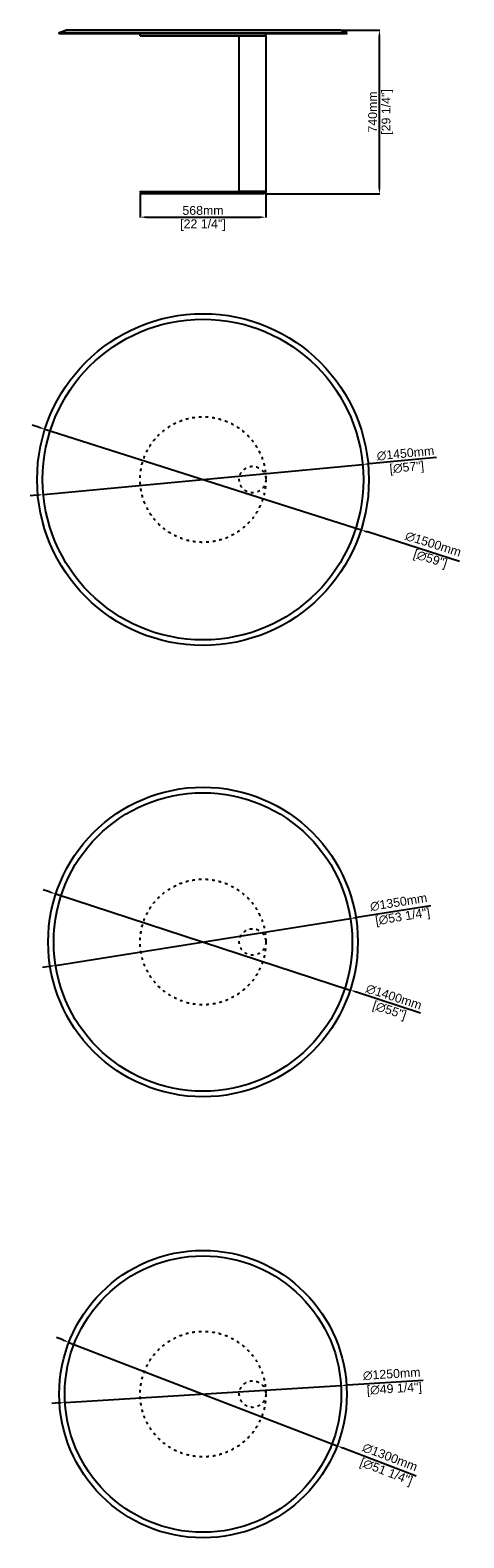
# Model space of a CAD drawing. Header units: millimetres. Extents: x 287 to 9776, y 2043 to 9555.
# Tile 2 of 2: x 7815 to 9776, y 2043 to 8861. Entities that reach past the tile are written whole.
import ezdxf

# ---------------------------------------------------------------- set-up
doc = ezdxf.new("R2010")
doc.units = ezdxf.units.MM
doc.linetypes.add('ACAD_ISO03W100', pattern=[30, 12, -18])
doc.styles.get("Standard").update_dxf_attribs({"font": 'arial.ttf'})
doc.dimstyles.new('PRODOTTI', dxfattribs={"dimtxt": 40, "dimasz": 30, "dimexe": 1.25, "dimexo": 5, "dimgap": 10, "dimtad": 1, "dimzin": 12, "dimtxsty": 'Standard', "dimcen": 2.5, "dimclrd": 252, "dimclre": 252, "dimclrt": 252, "dimadec": 0, "dimazin": 3, "dimtfac": 1, "dimtmove": 0, "dimatfit": 3, "dimfxl": 1, "dimtfillclr": 134, "dimarcsym": 0})

# ---------------------------------------------------------------- blocks, each defined once
blk = doc.blocks.new('*D12')
at = {"color": 252, "lineweight": -2, "transparency": 16777216}
for p, q in [((8312.2, 8124.1), (8312.2, 8013.6)), ((8880.2, 8125.6), (8880.2, 8013.6)), ((8342.2, 8014.9), (8850.2, 8014.9))]:
    blk.add_line(p, q, dxfattribs=at)
at = {"color": 252, "transparency": 16777216}
for points in [[(8342.2, 8019.9), (8342.2, 8009.9), (8312.2, 8014.9)], [(8850.2, 8019.9), (8850.2, 8009.9), (8880.2, 8014.9)]]:
    blk.add_solid(points, dxfattribs=at)
at = {"layer": 'Defpoints', "color": 0, "transparency": 16777216}
for p in [(8312.2, 8129.1), (8880.2, 8130.6), (8880.2, 8014.9)]:
    blk.add_point(p, dxfattribs=at)
at = {"color": 252, "transparency": 16777216, "char_height": 40, "attachment_point": 5}
for s, insert in [('568mm', (8596.2, 8045.3)), ('[22 1/4"]', (8596.2, 7979))]:
    blk.add_mtext(s, dxfattribs=dict(at, insert=insert))
blk = doc.blocks.new('*D13')
at = {"color": 252, "lineweight": -2, "transparency": 16777216}
for p, q in [((9221.2, 8860.6), (9395.1, 8860.6)), ((9393.9, 8150.6), (9393.9, 8830.6)), ((8878.2, 8120.6), (9395.1, 8120.6))]:
    blk.add_line(p, q, dxfattribs=at)
at = {"color": 252, "transparency": 16777216}
for points in [[(9388.9, 8830.6), (9398.9, 8830.6), (9393.9, 8860.6)], [(9388.9, 8150.6), (9398.9, 8150.6), (9393.9, 8120.6)]]:
    blk.add_solid(points, dxfattribs=at)
at = {"layer": 'Defpoints', "color": 0, "transparency": 16777216}
for p in [(9216.2, 8860.6), (9393.9, 8860.6), (8873.2, 8120.6)]:
    blk.add_point(p, dxfattribs=at)
at = {"color": 252, "transparency": 16777216, "char_height": 40, "attachment_point": 5, "rotation": 90}
for s, insert in [('[29 1/4"]', (9429.8, 8490.6)), ('740mm', (9363.4, 8490.6))]:
    blk.add_mtext(s, dxfattribs=dict(at, insert=insert))
blk = doc.blocks.new('*D14')
at = {"color": 252, "lineweight": -2, "transparency": 16777216}
for p, q in [((7853.1, 7065.4), (7824.5, 7074.5)), ((7881.7, 7056.3), (9310.8, 6600.8)), ((9756.7, 6458.7), (9339.4, 6591.7))]:
    blk.add_line(p, q, dxfattribs=at)
at = {"color": 252, "transparency": 16777216}
for points in [[(7854.6, 7070.1), (7851.6, 7060.6), (7881.7, 7056.3)], [(9340.9, 6596.4), (9337.9, 6586.9), (9310.8, 6600.8)]]:
    blk.add_solid(points, dxfattribs=at)
at = {"layer": 'Defpoints', "color": 0, "transparency": 16777216}
for p in [(7881.7, 7056.3), (9310.8, 6600.8)]:
    blk.add_point(p, dxfattribs=at)
at = {"color": 252, "transparency": 16777216, "insert": (9625.7, 6500.4), "char_height": 40, "attachment_point": 5, "rotation": 342.32271}
blk.add_mtext('∅1500mm\\P [∅59"]', dxfattribs=at)
blk = doc.blocks.new('*D15')
at = {"color": 252, "lineweight": -2, "transparency": 16777216}
for p, q in [((7874.5, 6760.3), (9318, 6896.7)), ((9651.6, 6928.2), (9347.9, 6899.5)), ((7844.6, 6757.5), (7814.7, 6754.7))]:
    blk.add_line(p, q, dxfattribs=at)
at = {"color": 252, "transparency": 16777216}
for points in [[(9347.4, 6904.5), (9348.4, 6894.6), (9318, 6896.7)], [(7844.1, 6762.5), (7845.1, 6752.5), (7874.5, 6760.3)]]:
    blk.add_solid(points, dxfattribs=at)
at = {"layer": 'Defpoints', "color": 0, "transparency": 16777216}
for p in [(9318, 6896.7), (7874.5, 6760.3)]:
    blk.add_point(p, dxfattribs=at)
at = {"color": 252, "transparency": 16777216, "char_height": 40, "attachment_point": 5, "rotation": 5.39724}
for s, insert in [('∅1450mm', (9511.7, 6946.7)), ('[∅57"]', (9518.1, 6879.2))]:
    blk.add_mtext(s, dxfattribs=dict(at, insert=insert))
blk = doc.blocks.new('*D16')
at = {"color": 252, "lineweight": -2, "transparency": 16777216}
for p, q in [((7902.3, 4964), (7873.8, 4973.4)), ((7930.8, 4954.7), (9261.7, 4520.3)), ((9580.2, 4416.3), (9290.2, 4511))]:
    blk.add_line(p, q, dxfattribs=at)
at = {"color": 252, "transparency": 16777216}
for points in [[(7903.8, 4968.8), (7900.7, 4959.3), (7930.8, 4954.7)], [(9291.8, 4515.7), (9288.7, 4506.2), (9261.7, 4520.3)]]:
    blk.add_solid(points, dxfattribs=at)
at = {"layer": 'Defpoints', "color": 0, "transparency": 16777216}
for p in [(7930.8, 4954.7), (9261.7, 4520.3)]:
    blk.add_point(p, dxfattribs=at)
at = {"color": 252, "transparency": 16777216, "char_height": 40, "attachment_point": 5, "rotation": 341.92148}
for s, insert in [('∅1400mm', (9459.2, 4489)), ('[∅55"]', (9438.2, 4424.5))]:
    blk.add_mtext(s, dxfattribs=dict(at, insert=insert))
blk = doc.blocks.new('*D17')
at = {"color": 252, "lineweight": -2, "transparency": 16777216}
for p, q in [((7929.7, 4631.2), (9262.8, 4843.8)), ((9625.7, 4901.7), (9292.4, 4848.6)), ((7900.1, 4626.5), (7870.4, 4621.7))]:
    blk.add_line(p, q, dxfattribs=at)
at = {"color": 252, "transparency": 16777216}
for points in [[(9291.7, 4853.5), (9293.2, 4843.6), (9262.8, 4843.8)], [(7899.3, 4631.4), (7900.8, 4621.5), (7929.7, 4631.2)]]:
    blk.add_solid(points, dxfattribs=at)
at = {"layer": 'Defpoints', "color": 0, "transparency": 16777216}
for p in [(9262.8, 4843.8), (7929.7, 4631.2)]:
    blk.add_point(p, dxfattribs=at)
at = {"color": 252, "transparency": 16777216, "insert": (9486.7, 4879.5), "char_height": 40, "attachment_point": 5, "rotation": 9.06303}
blk.add_mtext('∅1350mm\\P [∅53 1/4"]', dxfattribs=at)
blk = doc.blocks.new('*D18')
at = {"color": 252, "lineweight": -2, "transparency": 16777216}
for p, q in [((7961.8, 2938), (7933.9, 2948.8)), ((7989.8, 2927.2), (9202.7, 2459.3)), ((9559.5, 2321.6), (9230.7, 2448.5))]:
    blk.add_line(p, q, dxfattribs=at)
at = {"color": 252, "transparency": 16777216}
for points in [[(7963.6, 2942.7), (7960, 2933.4), (7989.8, 2927.2)], [(9232.5, 2453.1), (9228.9, 2443.8), (9202.7, 2459.3)]]:
    blk.add_solid(points, dxfattribs=at)
at = {"layer": 'Defpoints', "color": 0, "transparency": 16777216}
for p in [(7989.8, 2927.2), (9202.7, 2459.3)]:
    blk.add_point(p, dxfattribs=at)
at = {"color": 252, "transparency": 16777216, "insert": (9428.1, 2372.3), "char_height": 40, "attachment_point": 5, "rotation": 338.90021}
blk.add_mtext('∅1300mm\\P [∅51 1/4"]', dxfattribs=at)
blk = doc.blocks.new('*D19')
at = {"color": 252, "lineweight": -2, "transparency": 16777216}
for p, q in [((7972.4, 2654.9), (9220.1, 2731.6)), ((9592.2, 2754.4), (9250, 2733.4)), ((7942.5, 2653.1), (7912.5, 2651.3))]:
    blk.add_line(p, q, dxfattribs=at)
at = {"color": 252, "transparency": 16777216}
for points in [[(9249.7, 2738.4), (9250.3, 2728.4), (9220.1, 2731.6)], [(7942.2, 2658.1), (7942.8, 2648.1), (7972.4, 2654.9)]]:
    blk.add_solid(points, dxfattribs=at)
at = {"layer": 'Defpoints', "color": 0, "transparency": 16777216}
for p in [(9220.1, 2731.6), (7972.4, 2654.9)]:
    blk.add_point(p, dxfattribs=at)
at = {"color": 252, "transparency": 16777216, "insert": (9451.7, 2745.8), "char_height": 40, "attachment_point": 5, "rotation": 3.51427}
blk.add_mtext('∅1250mm\\P [∅49 1/4"]', dxfattribs=at)

msp = doc.modelspace()

# ---------------------------------------------------------------- linework, layer by layer
for p, q in [((7946.25, 8849.613), (7976.25, 8860.613)), ((7946.25, 8845.613), (7946.25, 8849.613)), ((7946.25, 8849.613), (9246.25, 8849.613)), ((8312.25, 8845.613), (8880.25, 8845.613)), ((8312.25, 8835.613), (8312.25, 8845.613)), ((8312.25, 8835.613), (8880.25, 8835.613)), ((8880.25, 8835.613), (8880.25, 8845.613)), ((9246.25, 8849.613), (9216.25, 8860.613)), ((9246.25, 8845.613), (9246.25, 8849.613)), ((8312.25, 8127.613), (8312.25, 8130.613)), ((8312.25, 8130.613), (8880.25, 8130.613)), ((8312.25, 8127.613), (8319.25, 8120.613)), ((8312.25, 8127.613), (8880.25, 8127.613)), ((8596.25, 8120.613), (8319.25, 8120.613)), ((8873.25, 8120.613), (8596.25, 8120.613)), ((8880.25, 8127.613), (8873.25, 8120.613)), ((8880.25, 8130.613), (8880.25, 8130.613)), ((8880.25, 8127.613), (8880.25, 8130.613)), ((8880.25, 8130.613), (8880.25, 8127.613))]:
    msp.add_line(p, q)
for points in [[(7946.25, 8849.613), (7946.25, 8845.613), (9246.25, 8845.613), (9246.25, 8849.613)], [(9216.25, 8860.613), (7976.25, 8860.613)]]:
    msp.add_lwpolyline(points)
msp.add_lwpolyline([(8880.25, 8130.613), (8760.25, 8130.613), (8760.25, 8835.613), (8880.25, 8835.613)], close=True)
for centre, radius in [((8596.25, 6828.513), 750), ((8596.25, 6828.513), 725), ((8596.25, 4737.511), 700), ((8596.25, 4737.511), 675), ((8596.25, 2693.251), 650), ((8596.25, 2693.251), 625)]:
    msp.add_circle(centre, radius)
at = {"linetype": 'ACAD_ISO03W100'}
for centre, radius in [((8596.25, 6828.513), 284), ((8820.25, 6828.513), 60), ((8596.25, 4737.511), 284), ((8820.25, 4737.511), 60), ((8596.25, 2693.251), 284), ((8820.25, 2693.251), 60)]:
    msp.add_circle(centre, radius, dxfattribs=at)

# ---------------------------------------------------------------- dimensions: what is measured, and where the dimension line sits
dim = msp.add_linear_dim(base=(9393.862, 8860.613), p1=(8873.25, 8120.613), p2=(9216.25, 8860.613), angle=90, dimstyle='PRODOTTI', override={"dimpost": 'mm\\X'})
dim.commit()
dim.dimension.update_dxf_attribs({"geometry": '*D13', "text_midpoint": (9393.862, 8490.613)})
dim = msp.add_linear_dim(base=(8880.25, 8014.869), p1=(8312.25, 8129.113), p2=(8880.25, 8130.613), dimstyle='PRODOTTI', override={"dimpost": 'mm\\X'})
dim.commit()
dim.dimension.update_dxf_attribs({"geometry": '*D12', "text_midpoint": (8596.25, 8014.869)})
for p1, p2, picture, middle in [((7881.664, 7056.254), (9310.836, 6600.771), '*D14', (9625.678, 6500.43)), ((7929.677, 4631.184), (9262.823, 4843.838), '*D17', (9486.686, 4879.547)), ((7989.829, 2927.247), (9202.671, 2459.255), '*D18', (9428.097, 2372.271)), ((7972.425, 2654.94), (9220.075, 2731.562), '*D19', (9451.665, 2745.784))]:
    dim = msp.add_diameter_dim_2p(p1=p1, p2=p2, dimstyle='PRODOTTI', override={"dimpost": 'mm\\X'})
    dim.commit()
    dim.dimension.update_dxf_attribs({"geometry": picture, "text_midpoint": middle, "dimtype": 163})
for p1, p2, picture, middle in [((7874.464, 6760.319), (9318.036, 6896.707), '*D15', (9514.663, 6915.284)), ((7930.807, 4954.735), (9261.692, 4520.287), '*D16', (9449.446, 4458.998))]:
    dim = msp.add_diameter_dim_2p(p1=p1, p2=p2, dimstyle='PRODOTTI', override={"dimpost": 'mm\\X'})
    dim.commit()
    dim.dimension.update_dxf_attribs({"geometry": picture, "text_midpoint": middle})

doc.saveas('drawing.dxf')
